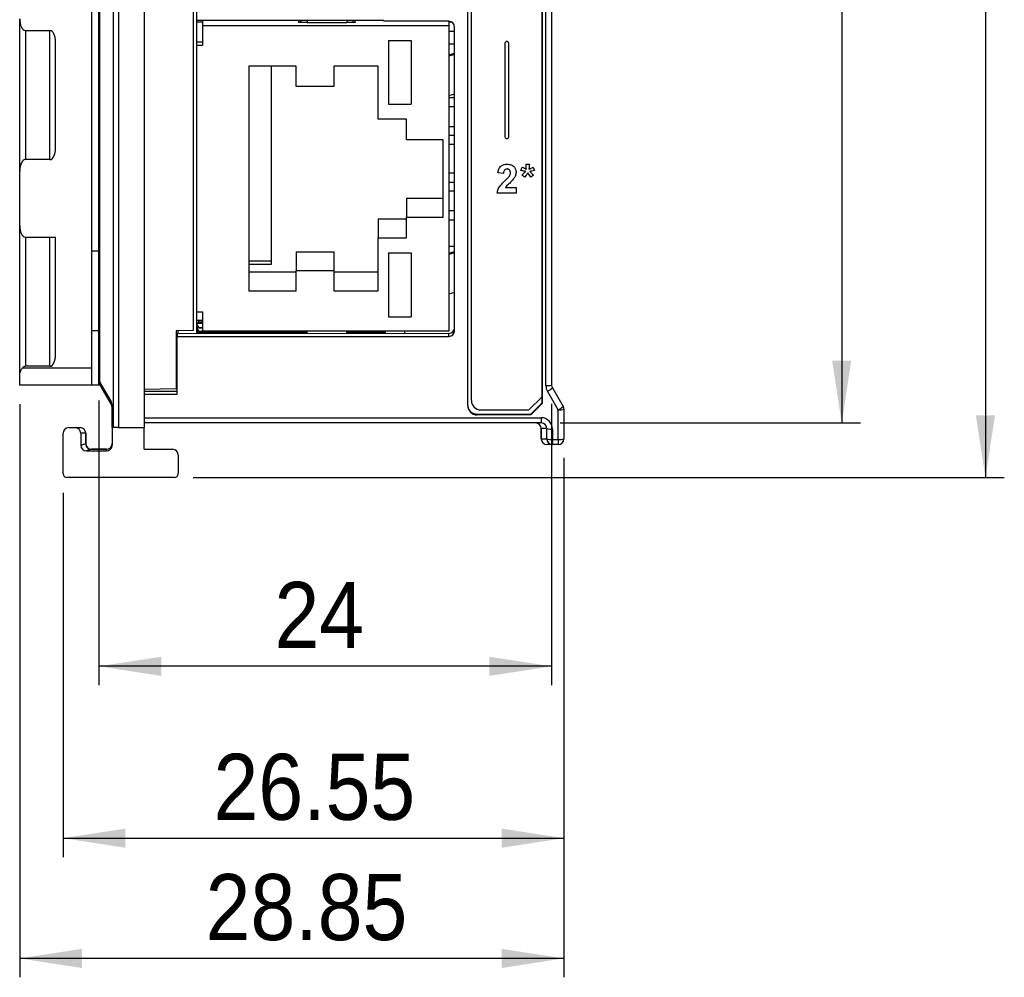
# Model space of a CAD drawing. Header units: millimetres. Extents: x 0 to 594, y 0 to 420.
# Tile 21 of 94: x 193 to 246, y 133 to 184. Entities that reach past the tile are written whole.
import ezdxf

# ---------------------------------------------------------------- set-up
doc = ezdxf.new("R2010")
doc.units = ezdxf.units.MM
doc.layers.add('0-ADVANTECH-FORM', color=5, linetype='Continuous')
doc.styles.add('SLDTEXTSTYLE9', font='GOTHIC.TTF', dxfattribs={"width": 0.913})
doc.dimstyles.new('SLDDIMSTYLE0', dxfattribs={"dimtxt": 3.5, "dimasz": 3.302, "dimexe": 0, "dimexo": 0.0625, "dimgap": 0.875, "dimtad": 1, "dimrnd": 1e-09, "dimzin": 12, "dimdsep": 46, "dimtxsty": 'SLDTEXTSTYLE9', "dimsah": 1, "dimcen": 0.09, "dimadec": 0, "dimazin": 3, "dimtfac": 1, "dimtmove": 0, "dimatfit": 0, "dimfxl": 0, "dimfrac": 2, "dimtolj": 1, "dimtzin": 12, "dimarcsym": 0})
doc.dimstyles.new('SLDDIMSTYLE1', dxfattribs={"dimtxt": 3.5, "dimasz": 3.302, "dimexe": 0, "dimexo": 0.0625, "dimgap": 0.875, "dimtad": 1, "dimrnd": 1e-09, "dimzin": 4, "dimdsep": 46, "dimtxsty": 'SLDTEXTSTYLE9', "dimsah": 1, "dimcen": 0.09, "dimadec": 0, "dimazin": 1, "dimtfac": 1, "dimtofl": 0, "dimtmove": 0, "dimatfit": 3, "dimfxl": 0, "dimfrac": 2, "dimtolj": 1, "dimtzin": 12, "dimarcsym": 0})
doc.dimstyles.new('SLDDIMSTYLE2', dxfattribs={"dimtxt": 3.5, "dimasz": 3.302, "dimexe": 0, "dimexo": 0.0625, "dimgap": 0.875, "dimtad": 1, "dimrnd": 1e-09, "dimzin": 12, "dimdsep": 46, "dimtxsty": 'SLDTEXTSTYLE9', "dimsah": 1, "dimcen": 0.09, "dimadec": 0, "dimazin": 3, "dimtfac": 1, "dimtofl": 0, "dimtmove": 0, "dimatfit": 3, "dimfxl": 0, "dimfrac": 2, "dimtolj": 1, "dimtzin": 12, "dimarcsym": 0})

# ---------------------------------------------------------------- blocks, each defined once
blk = doc.blocks.new('_D')
at = {"layer": '0-ADVANTECH-FORM'}
for p, q in [((222.285, 160.488), (222.285, 139.329)), ((195.735, 158.638), (195.735, 139.329)), ((195.735, 140.329), (222.285, 140.329))]:
    blk.add_line(p, q, dxfattribs=at)
for points in [[(195.735, 140.329), (199.037, 139.821), (199.037, 140.837)], [(222.285, 140.329), (218.983, 140.837), (218.983, 139.821)]]:
    blk.add_solid(points, dxfattribs=at)
at = {"layer": '0-ADVANTECH-FORM', "insert": (203.71, 144.8), "char_height": 3.5, "attachment_point": 1, "style": 'SLDTEXTSTYLE9'}
blk.add_mtext('26.55', dxfattribs=at)
blk = doc.blocks.new('_D_1')
at = {"layer": '0-ADVANTECH-FORM'}
for p, q in [((202.635, 265.338), (245.635, 265.338)), ((244.635, 265.338), (244.635, 159.438)), ((202.635, 159.438), (245.635, 159.438))]:
    blk.add_line(p, q, dxfattribs=at)
for points in [[(244.635, 265.338), (244.127, 262.036), (245.143, 262.036)], [(244.635, 159.438), (245.143, 162.74), (244.127, 162.74)]]:
    blk.add_solid(points, dxfattribs=at)
at = {"layer": '0-ADVANTECH-FORM', "insert": (240.165, 209.144), "char_height": 3.5, "attachment_point": 1, "rotation": 90, "style": 'SLDTEXTSTYLE9'}
blk.add_mtext('105.90', dxfattribs=at)
blk = doc.blocks.new('_D_2')
at = {"layer": '0-ADVANTECH-FORM'}
for p, q in [((197.635, 163.531), (197.635, 148.438)), ((221.635, 163.345), (221.635, 148.438)), ((221.635, 149.438), (197.635, 149.438))]:
    blk.add_line(p, q, dxfattribs=at)
for points in [[(197.635, 149.438), (200.937, 148.93), (200.937, 149.946)], [(221.635, 149.438), (218.333, 149.946), (218.333, 148.93)]]:
    blk.add_solid(points, dxfattribs=at)
at = {"layer": '0-ADVANTECH-FORM', "insert": (206.943, 153.909), "char_height": 3.5, "attachment_point": 1, "style": 'SLDTEXTSTYLE9'}
blk.add_mtext('24', dxfattribs=at)
blk = doc.blocks.new('_D_3')
at = {"layer": '0-ADVANTECH-FORM'}
for p, q in [((222.085, 262.338), (238.015, 262.338)), ((237.015, 262.338), (237.015, 162.338)), ((222.085, 162.338), (238.015, 162.338))]:
    blk.add_line(p, q, dxfattribs=at)
for points in [[(237.015, 262.338), (236.507, 259.036), (237.523, 259.036)], [(237.015, 162.338), (237.523, 165.64), (236.507, 165.64)]]:
    blk.add_solid(points, dxfattribs=at)
at = {"layer": '0-ADVANTECH-FORM', "insert": (232.544, 213.12), "char_height": 3.5, "attachment_point": 1, "rotation": 90, "style": 'SLDTEXTSTYLE9'}
blk.add_mtext('100', dxfattribs=at)
blk = doc.blocks.new('_D_4')
at = {"layer": '0-ADVANTECH-FORM'}
for p, q in [((193.435, 163.338), (193.435, 132.955)), ((222.285, 160.488), (222.285, 132.955)), ((222.285, 133.955), (193.435, 133.955))]:
    blk.add_line(p, q, dxfattribs=at)
for points in [[(193.435, 133.955), (196.737, 133.447), (196.737, 134.463)], [(222.285, 133.955), (218.983, 134.463), (218.983, 133.447)]]:
    blk.add_solid(points, dxfattribs=at)
at = {"layer": '0-ADVANTECH-FORM', "insert": (203.292, 138.426), "char_height": 3.5, "attachment_point": 1, "style": 'SLDTEXTSTYLE9'}
blk.add_mtext('28.85', dxfattribs=at)

msp = doc.modelspace()

# ---------------------------------------------------------------- linework, layer by layer
at = {"color": 7, "linetype": 'Continuous', "lineweight": 25}
for p, q in [((197.235, 230.281), (197.235, 165.251)), ((197.635, 164.531), (197.635, 230.253)), ((197.663, 230.241), (197.663, 164.52)), ((200.035, 230.088), (200.035, 162.088)), ((221.335, 164.319), (221.335, 228.898)), ((221.635, 228.924), (221.635, 164.345)), ((221.135, 163.727), (221.135, 228.181)), ((221.142, 228.179), (221.142, 163.363)), ((202.635, 226.838), (202.635, 167.242)), ((198.405, 162.088), (198.405, 204.817)), ((198.676, 204.958), (198.676, 162.088)), ((217.192, 163.263), (217.192, 203.155)), ((217.385, 163.528), (217.385, 203.355)), ((202.835, 183.667), (202.835, 186.252)), ((193.435, 175.677), (193.435, 183.752)), ((202.835, 182.53), (202.835, 183.667)), ((212.735, 183.667), (202.835, 183.667)), ((203.135, 183.574), (202.835, 183.574)), ((203.135, 183.667), (203.135, 183.39)), ((216.185, 183.39), (203.135, 183.39)), ((203.135, 183.39), (203.135, 182.364)), ((208.225, 183.565), (208.266, 183.667)), ((208.675, 183.565), (208.225, 183.565)), ((208.325, 183.565), (208.366, 183.667)), ((208.675, 183.667), (208.675, 183.565)), ((208.675, 183.565), (210.775, 183.565)), ((210.775, 183.667), (210.775, 183.565)), ((211.225, 183.565), (210.775, 183.565)), ((211.085, 183.667), (211.126, 183.565)), ((211.184, 183.667), (211.225, 183.565)), ((212.735, 183.622), (212.735, 183.667)), ((216.185, 183.622), (212.735, 183.622)), ((216.185, 183.622), (216.185, 183.39)), ((216.185, 183.588), (216.324, 183.588)), ((216.185, 183.39), (216.185, 167.192)), ((216.485, 167.225), (216.485, 183.323)), ((193.735, 183.136), (195.035, 183.136)), ((193.735, 183.136), (193.735, 176.293)), ((195.035, 176.293), (195.035, 183.136)), ((216.485, 183.088), (216.185, 183.088)), ((195.335, 176.91), (195.335, 182.519)), ((202.835, 182.539), (203.135, 182.539)), ((202.835, 182.364), (202.835, 182.53)), ((202.835, 168.218), (202.835, 182.364)), ((202.835, 182.364), (203.135, 182.364)), ((212.985, 182.613), (212.985, 179.226)), ((212.985, 182.613), (214.185, 182.613)), ((214.185, 182.613), (214.185, 179.226)), ((216.185, 182.438), (216.485, 182.438)), ((219.16, 182.455), (219.16, 177.504)), ((219.36, 177.504), (219.36, 182.455)), ((216.185, 181.845), (216.485, 181.935)), ((216.485, 181.857), (216.185, 181.767)), ((208.085, 181.244), (205.585, 181.244)), ((205.585, 181.244), (205.585, 169.339)), ((206.785, 170.753), (206.785, 181.244)), ((208.085, 180.173), (208.085, 181.244)), ((212.435, 181.244), (210.085, 181.244)), ((210.085, 181.244), (210.085, 180.173)), ((212.435, 178.429), (212.435, 181.244)), ((210.085, 180.173), (208.085, 180.173)), ((216.485, 179.765), (216.185, 179.675)), ((216.185, 179.588), (216.485, 179.588)), ((212.985, 179.226), (214.185, 179.226)), ((216.485, 179.088), (216.185, 179.088)), ((213.935, 178.429), (212.435, 178.429)), ((213.935, 177.334), (213.935, 178.429)), ((216.485, 178.038), (216.185, 178.038)), ((216.185, 177.588), (216.485, 177.588)), ((215.885, 177.334), (213.935, 177.334)), ((215.885, 173.249), (215.885, 177.334)), ((216.485, 177.088), (216.185, 177.088)), ((195.035, 176.293), (193.735, 176.293)), ((220.279, 176.051), (220.457, 176.051)), ((193.435, 172.8), (193.435, 175.677)), ((216.185, 175.588), (216.485, 175.588)), ((219.083, 175.559), (218.786, 175.588)), ((219.083, 175.56), (218.786, 175.588)), ((219.083, 175.56), (219.083, 175.559)), ((219.275, 175.796), (219.275, 175.795)), ((219.458, 175.594), (219.458, 175.593)), ((220.003, 175.716), (220.072, 175.893)), ((220.21, 175.363), (220.062, 175.471)), ((220.21, 175.362), (220.062, 175.47)), ((220.118, 175.694), (220.118, 175.693)), ((220.265, 175.669), (220.265, 175.668)), ((220.303, 175.786), (220.303, 175.785)), ((220.526, 175.363), (220.367, 175.59)), ((220.367, 175.59), (220.367, 175.589)), ((220.526, 175.362), (220.367, 175.589)), ((220.429, 175.781), (220.429, 175.78)), ((220.478, 175.669), (220.478, 175.668)), ((220.478, 175.668), (220.611, 175.536)), ((220.674, 175.471), (220.526, 175.363)), ((220.674, 175.47), (220.526, 175.362)), ((220.665, 175.893), (220.734, 175.716)), ((216.485, 175.088), (216.185, 175.088)), ((219.605, 175.249), (219.605, 175.248)), ((220.21, 175.363), (220.21, 175.362)), ((220.526, 175.363), (220.526, 175.362)), ((216.185, 174.638), (216.485, 174.638)), ((219.754, 174.516), (218.747, 174.516)), ((219.754, 174.516), (218.747, 174.516)), ((219.182, 174.812), (219.182, 174.811)), ((219.182, 174.811), (219.754, 174.811)), ((219.754, 174.811), (219.754, 174.516)), ((213.935, 174.251), (213.935, 173.249)), ((213.935, 174.251), (215.885, 174.251)), ((216.185, 173.588), (216.485, 173.588)), ((193.435, 164.872), (193.435, 172.8)), ((212.435, 173.156), (213.935, 173.156)), ((212.435, 173.156), (212.435, 172.153)), ((213.935, 172.153), (213.935, 173.249)), ((213.935, 173.249), (215.885, 173.249)), ((216.485, 173.088), (216.185, 173.088)), ((193.735, 172.183), (195.335, 172.183)), ((193.735, 172.183), (193.735, 165.341)), ((195.035, 165.341), (195.035, 172.183)), ((195.335, 165.957), (195.335, 172.183)), ((212.435, 169.339), (212.435, 172.153)), ((212.435, 172.153), (213.935, 172.153)), ((197.635, 171.438), (197.235, 171.438)), ((208.085, 171.412), (210.085, 171.412)), ((208.085, 171.412), (208.085, 170.41)), ((210.085, 171.412), (210.085, 170.41)), ((212.985, 171.356), (214.185, 171.356)), ((212.985, 171.356), (212.985, 167.969)), ((214.185, 171.356), (214.185, 167.969)), ((216.485, 171.688), (216.185, 171.688)), ((216.185, 171.335), (216.485, 171.425)), ((216.485, 171.347), (216.185, 171.257)), ((205.585, 170.928), (206.785, 170.928)), ((205.585, 170.753), (206.785, 170.753)), ((205.585, 170.341), (208.085, 170.341)), ((208.085, 169.339), (208.085, 170.41)), ((208.085, 170.41), (210.085, 170.41)), ((210.085, 170.41), (210.085, 169.339)), ((210.085, 170.341), (212.435, 170.341)), ((205.585, 169.339), (208.085, 169.339)), ((210.085, 169.339), (212.435, 169.339)), ((216.485, 169.255), (216.185, 169.165)), ((202.835, 168.218), (203.135, 168.218)), ((202.835, 167.064), (202.835, 168.218)), ((203.135, 168.218), (203.135, 167.192)), ((202.835, 167.775), (203.135, 167.775)), ((202.935, 167.652), (202.835, 167.615)), ((203.135, 167.605), (202.835, 167.605)), ((202.883, 167.775), (202.935, 167.671)), ((203.135, 167.671), (202.935, 167.671)), ((202.935, 167.671), (202.935, 167.652)), ((203.135, 167.652), (202.935, 167.652)), ((212.985, 167.969), (214.185, 167.969)), ((197.235, 167.238), (197.635, 167.238)), ((202.635, 167.242), (201.735, 167.225)), ((201.735, 167.225), (201.735, 164.165)), ((216.185, 167.085), (201.785, 167.063)), ((201.785, 167.063), (201.785, 166.926)), ((201.835, 167.063), (201.835, 167.227)), ((202.835, 167.557), (202.935, 167.376)), ((202.935, 167.363), (202.835, 167.372)), ((202.835, 167.334), (202.935, 167.181)), ((202.935, 167.173), (202.835, 167.228)), ((202.835, 167.211), (202.935, 167.093)), ((202.835, 167.188), (202.873, 167.151)), ((202.935, 167.091), (202.874, 167.152)), ((203.135, 167.376), (202.935, 167.376)), ((202.935, 167.376), (202.935, 167.363)), ((203.135, 167.363), (202.935, 167.363)), ((208.675, 167.181), (202.935, 167.181)), ((202.935, 167.181), (202.935, 167.173)), ((208.675, 167.173), (202.935, 167.173)), ((208.675, 167.093), (202.935, 167.093)), ((202.935, 167.093), (202.935, 167.091)), ((208.675, 167.091), (202.935, 167.091)), ((216.185, 167.192), (203.135, 167.192)), ((208.675, 167.073), (208.675, 167.192)), ((210.775, 167.077), (210.775, 167.192)), ((212.735, 167.181), (210.775, 167.181)), ((212.735, 167.173), (210.775, 167.173)), ((212.735, 167.093), (210.775, 167.093)), ((212.735, 167.091), (210.775, 167.091)), ((212.735, 167.181), (212.743, 167.192)), ((212.771, 167.192), (212.735, 167.173)), ((212.735, 167.093), (212.819, 167.192)), ((212.735, 167.173), (212.735, 167.181)), ((212.797, 167.152), (212.735, 167.091)), ((212.735, 167.091), (212.735, 167.093)), ((212.798, 167.151), (212.835, 167.188)), ((212.835, 167.08), (212.835, 167.195)), ((213.835, 167.192), (213.835, 167.081)), ((216.185, 166.926), (216.185, 167.085)), ((201.735, 166.838), (201.785, 166.838)), ((201.785, 166.538), (201.735, 166.538)), ((201.785, 163.866), (201.785, 166.926)), ((201.785, 166.926), (216.185, 166.926)), ((193.579, 165.251), (197.235, 165.251)), ((195.035, 165.341), (193.735, 165.341)), ((197.235, 165.251), (197.235, 164.338)), ((193.435, 164.338), (193.435, 164.872)), ((197.635, 164.338), (197.635, 164.531)), ((197.663, 164.52), (198.283, 163.447)), ((197.235, 164.338), (193.435, 164.338)), ((197.635, 164.338), (197.235, 164.338)), ((198.295, 163.308), (197.676, 164.381)), ((200.035, 164.133), (201.735, 164.165)), ((201.785, 164.004), (200.035, 164.001)), ((221.985, 163.032), (221.416, 164.019)), ((221.676, 164.195), (222.245, 163.208)), ((200.035, 163.866), (201.785, 163.866)), ((220.435, 163.029), (221.135, 163.727)), ((220.535, 162.807), (221.135, 163.404)), ((221.135, 163.404), (221.135, 163.727)), ((221.135, 163.404), (221.142, 163.363)), ((198.335, 162.088), (198.335, 163.158)), ((198.363, 163.147), (198.363, 162.088)), ((217.885, 163.029), (220.435, 163.029)), ((221.142, 163.363), (220.542, 162.765)), ((221.985, 161.462), (221.985, 163.032)), ((222.285, 163.058), (222.285, 161.488)), ((200.035, 162.612), (221.085, 162.612)), ((217.686, 162.807), (220.535, 162.807)), ((217.686, 162.807), (217.693, 162.765)), ((220.542, 162.765), (217.693, 162.765)), ((220.542, 162.765), (220.535, 162.807)), ((221.085, 162.612), (221.085, 162.338)), ((196.035, 162.088), (196.369, 162.088)), ((196.369, 162.088), (196.635, 162.088)), ((198.363, 162.088), (198.335, 162.088)), ((198.335, 162.088), (198.335, 161.151)), ((198.405, 162.088), (198.363, 162.088)), ((198.676, 162.088), (198.405, 162.088)), ((198.676, 162.088), (200.035, 162.088)), ((221.085, 162.338), (200.035, 162.338)), ((200.035, 160.938), (200.035, 162.088)), ((221.087, 162.038), (221.085, 162.038)), ((221.085, 161.488), (221.085, 162.038)), ((221.384, 162.038), (221.087, 162.038)), ((221.087, 162.038), (221.087, 161.488)), ((221.384, 161.488), (221.384, 162.038)), ((221.385, 162.038), (221.384, 162.038)), ((221.385, 161.488), (221.385, 162.038)), ((221.685, 162.012), (221.685, 161.462)), ((195.735, 159.638), (195.735, 161.788)), ((196.935, 161.788), (196.67, 161.788)), ((196.67, 161.788), (196.673, 161.151)), ((196.935, 161.238), (196.935, 161.788)), ((196.935, 161.788), (196.935, 161.788)), ((196.935, 161.788), (196.935, 161.238)), ((221.087, 161.488), (221.085, 161.488)), ((221.087, 161.488), (221.384, 161.488)), ((221.385, 161.488), (221.384, 161.488)), ((221.685, 161.462), (221.985, 161.462)), ((221.685, 161.462), (221.685, 161.188)), ((221.985, 161.462), (221.985, 161.188)), ((196.673, 161.151), (196.935, 161.238)), ((196.935, 161.238), (196.935, 161.238)), ((197.235, 160.938), (196.975, 160.851)), ((196.975, 160.851), (198.035, 160.851)), ((198.035, 160.938), (197.235, 160.938)), ((197.235, 160.938), (197.235, 160.938)), ((197.235, 160.938), (198.035, 160.938)), ((198.035, 160.851), (198.035, 160.938)), ((198.035, 160.938), (198.035, 160.938)), ((200.035, 160.938), (201.535, 160.938)), ((221.682, 161.188), (221.385, 161.188)), ((221.682, 161.188), (221.685, 161.188)), ((221.985, 161.188), (221.685, 161.188)), ((201.835, 160.638), (201.835, 159.638)), ((201.635, 159.438), (195.935, 159.438))]:
    msp.add_line(p, q, dxfattribs=at)
for centre, radius, start, end in [((216.186, 183.323), 0.299, 0.1094, 90.109), ((219.26, 182.455), 0.1, 0.1758, 179.8242), ((219.26, 177.505), 0.1, 180.1758, 359.8242), ((219.26, 177.504), 0.1, 180.1758, 359.8242), ((216.186, 167.225), 0.299, 269.891, 359.8906), ((197.662, 164.558), 0.0383, 225.2976, 271.7794), ((197.935, 164.531), 0.3, 180, 210), ((197.83, 164.465), 0.176, 161.5992, 208.342), ((221.41, 165.199), 0.883, 265.1662, 284.7959), ((221.935, 164.319), 0.6, 180, 210), ((220.951, 164.983), 1.071, 295.7069, 312.5668), ((221.935, 164.345), 0.3, 180, 210), ((198.45, 163.392), 0.176, 161.5992, 208.342), ((197.763, 163.147), 0.6, 0, 30), ((217.884, 163.529), 0.499, 180.1094, 270.109), ((198.035, 163.158), 0.3, 0, 30), ((198.362, 163.185), 0.0383, 225.2976, 271.7794), ((221.521, 163.997), 1.071, 295.7069, 312.5668), ((222.06, 163.912), 0.883, 265.1662, 284.7959), ((221.985, 163.058), 0.3, 360, 30), ((221.085, 162.012), 0.6, 0, 90), ((196.035, 161.788), 0.3, 90, 180), ((196.635, 161.789), 0.3, 359.9643, 89.9642), ((196.635, 161.788), 0.3, 0, 90), ((220.785, 162.038), 0.3, 0, 90), ((220.788, 162.039), 0.299, 359.8578, 89.8571), ((221.085, 162.038), 0.3, 0, 90), ((221.085, 162.039), 0.299, 359.8578, 89.8571), ((221.611, 162.892), 0.883, 255.2041, 274.8338), ((221.385, 161.488), 0.3, 180, 270), ((221.386, 161.488), 0.299, 179.8578, 269.8571), ((221.683, 161.488), 0.299, 179.8578, 269.8571), ((221.611, 162.342), 0.883, 255.2041, 274.8338), ((221.685, 161.488), 0.3, 180, 270), ((222.06, 162.342), 0.883, 265.1662, 284.7959), ((221.985, 161.488), 0.3, 270, 360), ((197.235, 161.238), 0.3, 180.0241, 269.9124), ((197.235, 161.238), 0.3, 180.023, 269.9671), ((197.235, 161.238), 0.3, 179.999, 269.999), ((197.235, 161.238), 0.3, 180, 270), ((198.035, 161.238), 0.3, 269.996, 359.996), ((198.035, 161.238), 0.3, 270, 0), ((201.535, 160.638), 0.3, 0, 90), ((195.935, 159.638), 0.2, 180, 270), ((201.635, 159.638), 0.2, 270, 0)]:
    msp.add_arc(centre, radius, start, end, dxfattribs=at)
for centre, major_axis, ratio, start_param, end_param in [((193.735, 183.752), (0, 0.616), 0.486662, 1.570796, 3.141593), ((195.035, 182.519), (0, 0.616), 0.486662, 4.712389, 6.283185), ((195.035, 176.91), (0, 0.616), 0.486662, 3.141593, 4.712389), ((193.735, 175.677), (0, 0.616), 0.486662, 0, 1.570796), ((193.735, 172.8), (0, 0.616), 0.486662, 1.570796, 3.141593), ((216.185, 167.384), (0.295, 0.057), 0.995902, 4.522609, 6.093405), ((195.035, 165.957), (0, 0.616), 0.486662, 3.141593, 4.712389), ((193.735, 164.724), (0, 0.616), 0.486662, 0, 0.54651), ((217.692, 163.263), (0.5, -0.02), 0.996183, 3.181301, 4.752402), ((217.685, 163.305), (0.5, -0.02), 0.996183, 3.346128, 4.752402), ((196.37, 161.788), (0.24, -0.181), 0.995464, 0.647407, 2.218203), ((196.973, 161.151), (0.268, -0.136), 0.995641, 3.614774, 5.184738), ((196.635, 161.239), (0.3, 0), 0.033333, 6.233227, 6.258193), ((196.635, 160.939), (0.6, 0), 0.016667, 6.233227, 6.258193), ((198.035, 161.151), (0.3, 0), 0.998683, 4.712389, 6.283185)]:
    msp.add_ellipse(centre, major_axis=major_axis, ratio=ratio, start_param=start_param, end_param=end_param, dxfattribs=at)
for points, knots in [([(218.786, 175.588), (218.797, 175.658), (218.818, 175.799), (218.945, 175.961), (219.114, 176.04), (219.225, 176.047), (219.281, 176.051)], [0, 0, 0, 0, 0.280752, 0.55897, 0.779275, 1, 1, 1, 1]), ([(219.281, 176.051), (219.348, 176.046), (219.481, 176.038), (219.642, 175.934), (219.74, 175.789), (219.749, 175.685), (219.754, 175.633)], [0, 0, 0, 0, 0.280572, 0.55972, 0.779752, 1, 1, 1, 1]), ([(220.303, 175.786), (220.296, 175.835), (220.284, 175.923), (220.281, 176.012), (220.279, 176.052)], [0, 0, 0, 0, 0.560038, 1, 1, 1, 1]), ([(220.303, 175.785), (220.296, 175.834), (220.284, 175.922), (220.281, 176.012), (220.279, 176.051)], [0, 0, 0, 0, 0.560038, 1, 1, 1, 1]), ([(220.457, 176.052), (220.454, 176.001), (220.447, 175.91), (220.435, 175.821), (220.429, 175.781)], [0, 0, 0, 0, 0.559889, 1, 1, 1, 1]), ([(220.457, 176.051), (220.454, 176), (220.447, 175.909), (220.435, 175.82), (220.429, 175.78)], [0, 0, 0, 0, 0.559889, 1, 1, 1, 1]), ([(219.275, 175.796), (219.254, 175.794), (219.211, 175.791), (219.153, 175.759), (219.095, 175.684), (219.088, 175.611), (219.083, 175.56)], [0, 0, 0, 0, 0.187236, 0.374084, 0.560696, 1, 1, 1, 1]), ([(219.275, 175.795), (219.254, 175.793), (219.211, 175.791), (219.153, 175.758), (219.095, 175.683), (219.088, 175.61), (219.083, 175.559)], [0, 0, 0, 0, 0.187236, 0.374084, 0.560696, 1, 1, 1, 1]), ([(219.163, 175.168), (219.21, 175.212), (219.293, 175.29), (219.367, 175.378), (219.399, 175.416)], [0, 0, 0, 0, 0.560237, 1, 1, 1, 1]), ([(219.458, 175.594), (219.456, 175.623), (219.453, 175.681), (219.409, 175.752), (219.344, 175.791), (219.298, 175.794), (219.275, 175.796)], [0, 0, 0, 0, 0.28062, 0.559496, 0.779382, 1, 1, 1, 1]), ([(219.458, 175.593), (219.456, 175.622), (219.453, 175.68), (219.409, 175.752), (219.344, 175.79), (219.298, 175.793), (219.275, 175.795)], [0, 0, 0, 0, 0.2806196, 0.5594955, 0.779382, 1, 1, 1, 1]), ([(219.399, 175.416), (219.417, 175.447), (219.45, 175.502), (219.455, 175.566), (219.458, 175.593)], [0, 0, 0, 0, 0.560061, 1, 1, 1, 1]), ([(219.754, 175.634), (219.744, 175.555), (219.726, 175.414), (219.642, 175.299), (219.605, 175.249)], [0, 0, 0, 0, 0.558519, 1, 1, 1, 1]), ([(219.754, 175.633), (219.744, 175.554), (219.726, 175.413), (219.642, 175.299), (219.605, 175.248)], [0, 0, 0, 0, 0.558519, 1, 1, 1, 1]), ([(220.118, 175.694), (220.097, 175.698), (220.058, 175.705), (220.02, 175.713), (220.003, 175.717)], [0, 0, 0, 0, 0.560028, 1, 1, 1, 1]), ([(220.118, 175.693), (220.097, 175.697), (220.058, 175.704), (220.02, 175.712), (220.003, 175.716)], [0, 0, 0, 0, 0.560028, 1, 1, 1, 1]), ([(220.062, 175.47), (220.091, 175.501), (220.143, 175.555), (220.199, 175.606), (220.223, 175.629)], [0, 0, 0, 0, 0.559972, 1, 1, 1, 1]), ([(220.072, 175.893), (220.116, 175.876), (220.196, 175.844), (220.27, 175.803), (220.303, 175.785)], [0, 0, 0, 0, 0.559981, 1, 1, 1, 1]), ([(220.265, 175.669), (220.238, 175.673), (220.189, 175.681), (220.14, 175.69), (220.118, 175.694)], [0, 0, 0, 0, 0.559967, 1, 1, 1, 1]), ([(220.265, 175.668), (220.238, 175.672), (220.189, 175.68), (220.14, 175.689), (220.118, 175.693)], [0, 0, 0, 0, 0.559967, 1, 1, 1, 1]), ([(220.367, 175.59), (220.339, 175.547), (220.288, 175.47), (220.234, 175.395), (220.21, 175.363)], [0, 0, 0, 0, 0.5599863, 1, 1, 1, 1]), ([(220.367, 175.589), (220.339, 175.546), (220.288, 175.469), (220.234, 175.395), (220.21, 175.362)], [0, 0, 0, 0, 0.559986, 1, 1, 1, 1]), ([(220.223, 175.629), (220.231, 175.636), (220.245, 175.649), (220.259, 175.662), (220.265, 175.668)], [0, 0, 0, 0, 0.559994, 1, 1, 1, 1]), ([(220.429, 175.78), (220.445, 175.787), (220.472, 175.8), (220.5, 175.814), (220.511, 175.82)], [0, 0, 0, 0, 0.5599326, 1, 1, 1, 1]), ([(220.734, 175.717), (220.686, 175.707), (220.601, 175.689), (220.516, 175.675), (220.478, 175.669)], [0, 0, 0, 0, 0.559989, 1, 1, 1, 1]), ([(220.734, 175.716), (220.686, 175.706), (220.601, 175.689), (220.516, 175.674), (220.478, 175.668)], [0, 0, 0, 0, 0.559989, 1, 1, 1, 1]), ([(220.511, 175.82), (220.54, 175.835), (220.59, 175.86), (220.642, 175.883), (220.665, 175.893)], [0, 0, 0, 0, 0.55999, 1, 1, 1, 1]), ([(220.611, 175.536), (220.623, 175.524), (220.645, 175.502), (220.665, 175.48), (220.674, 175.47)], [0, 0, 0, 0, 0.5599906, 1, 1, 1, 1]), ([(218.747, 174.516), (218.761, 174.589), (218.79, 174.735), (218.943, 174.955), (219.08, 175.087), (219.163, 175.168)], [0, 0, 0, 0, 0.279577, 0.559338, 1, 1, 1, 1]), ([(219.605, 175.249), (219.558, 175.198), (219.48, 175.115), (219.362, 175.009), (219.26, 174.921), (219.208, 174.848), (219.182, 174.812)], [0, 0, 0, 0, 0.339989, 0.560194, 0.780381, 1, 1, 1, 1]), ([(219.605, 175.248), (219.558, 175.197), (219.48, 175.114), (219.362, 175.008), (219.26, 174.92), (219.208, 174.847), (219.182, 174.811)], [0, 0, 0, 0, 0.339989, 0.560194, 0.780381, 1, 1, 1, 1]), ([(193.435, 164.872), (193.44, 164.918), (193.451, 165.026), (193.511, 165.158), (193.566, 165.232), (193.579, 165.251)], [0, 0, 0, 0, 0.354133, 0.837268, 1, 1, 1, 1])]:
    msp.add_open_spline(points, degree=3, knots=knots, dxfattribs=at)

# ---------------------------------------------------------------- dimensions: what is measured, and where the dimension line sits
at = {"layer": '0-ADVANTECH-FORM'}
for base, p1, p2, dimstyle, picture, middle in [((244.635, 159.438), (201.635, 265.338), (201.635, 159.438), 'SLDDIMSTYLE1', '_D_1', (244.635, 216.255)), ((237.015, 162.338), (221.085, 262.338), (221.085, 162.338), 'SLDDIMSTYLE2', '_D_3', (237.015, 216.999))]:
    dim = msp.add_linear_dim(base=base, p1=p1, p2=p2, angle=90, dimstyle=dimstyle, dxfattribs=at)
    dim.commit()
    dim.dimension.update_dxf_attribs({"geometry": picture, "text_midpoint": middle, "dimtype": 160})
for base, p1, p2, dimstyle, picture, middle in [((197.635, 149.438), (221.635, 164.345), (197.635, 164.531), 'SLDDIMSTYLE2', '_D_2', (209.529, 149.438)), ((193.435, 133.955), (222.285, 161.488), (193.435, 164.338), 'SLDDIMSTYLE2', '_D_4', (209.111, 133.955)), ((222.285, 140.329), (195.735, 159.638), (222.285, 161.488), 'SLDDIMSTYLE0', '_D', (209.529, 140.329))]:
    dim = msp.add_linear_dim(base=base, p1=p1, p2=p2, dimstyle=dimstyle, dxfattribs=at)
    dim.commit()
    dim.dimension.update_dxf_attribs({"geometry": picture, "text_midpoint": middle, "dimtype": 160})

doc.saveas('drawing.dxf')
